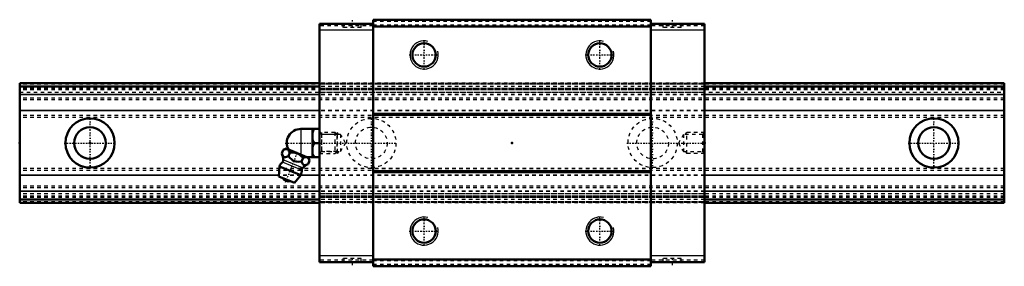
# Model space of a CAD drawing. Header units: millimetres. Extents: x -20 to 260, y -35 to 35.
import ezdxf

# ---------------------------------------------------------------- set-up
doc = ezdxf.new("R2010")
doc.units = ezdxf.units.MM
doc.linetypes.add('Center', pattern=[1.5, 0.45, -0.5, 0.05, -0.5])
doc.linetypes.add('Dashed', pattern=[2, 1, -1])
for name, color, linetype, lineweight in [('2d ConnectionPoints', 7, 'Continuous', 50), ('AM_0', 7, 'Continuous', 50), ('AM_4', 3, 'Continuous', 25), ('AM_5', 3, 'Continuous', 25), ('AM_7', 7, 'Center', 25), ('AM_9', 6, 'Dashed', 25)]:
    doc.layers.add(name, color=color, linetype=linetype, lineweight=lineweight)

# ---------------------------------------------------------------- blocks, each defined once
blk = doc.blocks.new('1_B_M6F_grease_nipple_joint1_SVR_0_in_SVR35RH1SS280LG200BM6F85250001_4')
at = {"layer": 'AM_0'}
for p, q in [((59.95, 4), (65.25, 4)), ((63.25, 4), (63.25, -4)), ((63.75, 0), (65.25, 0)), ((54.53, -3), (54.96, -1.93)), ((55.74, -1.6), (54.96, -1.93)), ((62.13, -4.18), (55.74, -1.6)), ((56.4, -3.76), (56.83, -2.69)), ((60.15, -5.27), (60.58, -4.2)), ((61.67, -4), (65.25, -4)), ((62.02, -6.03), (62.46, -4.96)), ((62.46, -4.96), (62.13, -4.18)), ((53.85, -6.67), (53.65, -9.49)), ((59.97, -9.14), (53.85, -6.67)), ((58.14, -11.31), (53.65, -9.49)), ((58.14, -11.31), (59.97, -9.14))]:
    blk.add_line(p, q, dxfattribs=at)
for points in [[(63.75, 4), (63.46, 3.44), (63.25, 2.85)], [(63.25, 1.15), (63.31, 0.96), (63.5, 0.47), (63.75, 0)], [(63.75, 0), (63.46, -0.56), (63.25, -1.15)], [(56.83, -2.69), (56.57, -2.21), (56.41, -2.01), (56.21, -1.86), (55.91, -1.76), (55.56, -1.75), (55.26, -1.82), (54.96, -1.93)], [(60.58, -4.2), (60.18, -3.79), (59.74, -3.42), (59.22, -3.09), (58.64, -2.85), (58.04, -2.71), (57.42, -2.67), (56.83, -2.69)], [(54.53, -3), (54.71, -3.4), (54.93, -3.74), (55.12, -3.91), (55.34, -4), (55.59, -4.01), (55.85, -3.96), (56.4, -3.76)], [(56.4, -3.76), (56.83, -4.23), (57.25, -4.62), (57.72, -4.95), (58.14, -5.14), (58.61, -5.26), (59.37, -5.32), (60.15, -5.27)], [(60.15, -5.27), (60.33, -5.67), (60.55, -6.01), (60.73, -6.18), (60.96, -6.27), (61.2, -6.29), (61.47, -6.24), (62.02, -6.03)], [(62.46, -4.96), (62.2, -4.48), (62.03, -4.28), (61.84, -4.14), (61.53, -4.03), (61.18, -4.03), (60.88, -4.09), (60.58, -4.2)], [(63.25, -2.85), (63.31, -3.04), (63.5, -3.53), (63.75, -4)]]:
    blk.add_lwpolyline(points, dxfattribs=at)
for centre, radius, start, end in [((59.95, 0), 4, 90, 207.9876), ((56.91, -7.9), 3.3, 131.9787, 158), ((48.98, -5.29), 6, 4.8448, 22.4683), ((54.17, -4.86), 0.8, 311.9787, 4.8448), ((56.91, -7.9), 3.3, 338, 4.0213), ((61, -7.62), 0.8, 131.1552, 184.0213), ((64.42, -11.53), 6, 113.5458, 131.1552), ((56.44, -9.07), 1.82, 210.1342, 285.8658)]:
    blk.add_arc(centre, radius, start, end, dxfattribs=at)
at = {"layer": 'AM_4'}
for p, q in [((59.95, 4), (59.95, -3.3)), ((60.2, -7.67), (54.7, -5.45)), ((60.47, -7.01), (54.96, -4.79))]:
    blk.add_line(p, q, dxfattribs=at)
at = {"layer": 'AM_5', "linetype": 'Dashed'}
for p, q in [((65.79, 3), (65.79, -3)), ((70.25, 2.39), (65.79, 2.39)), ((70.25, -2.39), (65.79, -2.39))]:
    blk.add_line(p, q, dxfattribs=at)
at = {"layer": 'AM_7'}
blk.add_line((55.59, -11.15), (59.09, -2.5), dxfattribs=at)
at = {"layer": 'AM_9'}
for p, q in [((69.64, 3), (65.25, 3)), ((69.64, 3), (69.64, -3)), ((70.25, 2.39), (69.64, 3)), ((70.25, 2.39), (70.25, -2.39)), ((69.64, -3), (70.25, -2.39)), ((65.25, -3), (69.64, -3))]:
    blk.add_line(p, q, dxfattribs=at)
blk = doc.blocks.new('2_SVR_35RH1SSB_M6F1_Slide_0_in_SVR35RH1SS280LG200BM6F85250001_4')
at = {"layer": 'AM_0'}
for p, q in [((65.25, 33.8), (65.25, -33.8)), ((80.5, 33.8), (65.25, 33.8)), ((80.5, 35), (80.5, -35)), ((159.5, 35), (80.5, 35)), ((159.5, 35), (159.5, -35)), ((174.75, 33.8), (159.5, 33.8)), ((174.75, 33.8), (174.75, -33.8)), ((159.5, 33.1), (80.5, 33.1)), ((159.5, 8.3), (80.5, 8.3)), ((159.5, 8), (80.5, 8)), ((159.5, -8), (80.5, -8)), ((159.5, -8.3), (80.5, -8.3)), ((159.5, -33.1), (80.5, -33.1)), ((80.5, -33.8), (65.25, -33.8)), ((159.5, -35), (80.5, -35)), ((174.75, -33.8), (159.5, -33.8))]:
    blk.add_line(p, q, dxfattribs=at)
for centre in [(95, 25), (145, 25), (95, -25), (145, -25)]:
    blk.add_circle(centre, 3.32, dxfattribs=at)
at = {"layer": 'AM_4'}
for p, q in [((80.5, 32), (65.25, 32)), ((174.75, 32), (159.5, 32)), ((80.5, -32), (65.25, -32)), ((174.75, -32), (159.5, -32))]:
    blk.add_line(p, q, dxfattribs=at)
at = {"layer": 'AM_5', "linetype": 'Dashed'}
for p, q in [((70.25, -3), (70.25, 3)), ((70.75, 2.46), (70.25, 3)), ((169.25, 2.46), (169.75, 3)), ((169.75, -3), (169.75, 3)), ((174.75, 3), (169.75, 3)), ((70.75, -2.46), (70.25, -3)), ((169.25, -2.46), (169.75, -3)), ((174.75, -3), (169.75, -3))]:
    blk.add_line(p, q, dxfattribs=at)
at = {"layer": 'AM_5'}
for centre in [(95, 25), (145, 25), (95, -25), (145, -25)]:
    blk.add_arc(centre, 4, 75, 15, dxfattribs=at)
at = {"layer": 'AM_7'}
for p, q in [((74.5, 34.9), (74.5, 32.7)), ((165.5, 34.9), (165.5, 32.7)), ((95, 20.8), (95, 29.2)), ((145, 20.8), (145, 29.2)), ((90.8, 25), (99.2, 25)), ((140.8, 25), (149.2, 25)), ((152.65, 0), (175.12, 0)), ((95, -29.2), (95, -20.8)), ((145, -29.2), (145, -20.8)), ((90.8, -25), (99.2, -25)), ((140.8, -25), (149.2, -25)), ((74.5, -32.7), (74.5, -34.9)), ((165.5, -32.7), (165.5, -34.9))]:
    blk.add_line(p, q, dxfattribs=at)
at = {"layer": 'AM_9'}
for p, q in [((71.9, 33.8), (71.9, 32.8)), ((77.1, 32.8), (77.1, 33.8)), ((159.5, 34.5), (80.5, 34.5)), ((162.9, 33.8), (162.9, 32.8)), ((168.1, 32.8), (168.1, 33.8)), ((80.5, 33.3), (65.25, 33.3)), ((77.1, 32.8), (71.9, 32.8)), ((159.5, 33.5), (80.5, 33.5)), ((174.75, 33.3), (159.5, 33.3)), ((168.1, 32.8), (162.9, 32.8)), ((174.75, 17), (65.25, 17)), ((174.75, 16.91), (65.25, 16.91)), ((174.75, 16.67), (65.25, 16.67)), ((174.75, 16), (65.25, 16)), ((174.75, 15.43), (65.25, 15.43)), ((174.75, 15.1), (65.25, 15.1)), ((174.75, 15.08), (65.25, 15.08)), ((65.25, 14.4), (174.75, 14.4)), ((174.75, 13.77), (65.25, 13.77)), ((174.75, 13.71), (65.25, 13.71)), ((174.75, 9.22), (65.25, 9.22)), ((174.75, 9.12), (65.25, 9.12)), ((65.79, 2.46), (65.25, 3)), ((174.75, 3), (174.21, 2.46)), ((71.25, 2.46), (65.79, 2.46)), ((65.79, 2.46), (65.79, -2.46)), ((72.67, 0), (71.25, 2.46)), ((71.25, 2.46), (71.25, -2.46)), ((71.25, -2.46), (72.67, 0)), ((168.75, 2.46), (167.33, 0)), ((167.33, 0), (168.75, -2.46)), ((174.21, 2.46), (168.75, 2.46)), ((168.75, 2.46), (168.75, -2.46)), ((174.21, 2.46), (174.21, -2.46)), ((65.25, -3), (65.79, -2.46)), ((65.79, -2.46), (71.25, -2.46)), ((168.75, -2.46), (174.21, -2.46)), ((174.21, -2.46), (174.75, -3)), ((174.75, -9.12), (65.25, -9.12)), ((174.75, -9.22), (65.25, -9.22)), ((174.75, -13.71), (65.25, -13.71)), ((174.75, -13.77), (65.25, -13.77)), ((174.75, -14.4), (65.25, -14.4)), ((174.75, -15.08), (65.25, -15.08)), ((174.75, -15.1), (65.25, -15.1)), ((174.75, -15.43), (65.25, -15.43)), ((174.75, -16), (65.25, -16)), ((174.75, -16.67), (65.25, -16.67)), ((174.75, -16.91), (65.25, -16.91)), ((174.75, -17), (65.25, -17)), ((80.5, -33.3), (65.25, -33.3)), ((77.1, -32.8), (71.9, -32.8)), ((71.9, -32.8), (71.9, -33.8)), ((77.1, -33.8), (77.1, -32.8)), ((159.5, -33.5), (80.5, -33.5)), ((174.75, -33.3), (159.5, -33.3)), ((168.1, -32.8), (162.9, -32.8)), ((162.9, -32.8), (162.9, -33.8)), ((168.1, -33.8), (168.1, -32.8)), ((159.5, -34.5), (80.5, -34.5))]:
    blk.add_line(p, q, dxfattribs=at)
blk = doc.blocks.new('3_SVR_35RH28020_R_Track_0_in_SVR35RH1SS280LG200BM6F85250001_4')
at = {"layer": 'AM_0'}
for p, q in [((65.25, 17), (-20, 17)), ((-20, 17), (-20, -17)), ((260, 17), (174.75, 17)), ((260, 17), (260, -17)), ((65.25, 16), (-20, 16)), ((260, 16), (174.75, 16)), ((65.25, -16), (-20, -16)), ((260, -16), (174.75, -16)), ((65.25, -17), (-20, -17)), ((260, -17), (174.75, -17))]:
    blk.add_line(p, q, dxfattribs=at)
for centre, radius in [((0, 0), 7), ((240, 0), 7), ((0, 0), 4.5), ((240, 0), 4.5)]:
    blk.add_circle(centre, radius, dxfattribs=at)
at = {"layer": 'AM_4'}
for p, q in [((65.25, 13.77), (-20, 13.77)), ((65.25, 13.71), (-20, 13.71)), ((260, 13.77), (174.75, 13.77)), ((260, 13.71), (174.75, 13.71)), ((65.25, 9.22), (-20, 9.22)), ((65.25, 9.12), (-20, 9.12)), ((260, 9.22), (174.75, 9.22)), ((260, 9.12), (174.75, 9.12)), ((53.68, -9.12), (-20, -9.12)), ((53.67, -9.22), (-20, -9.22)), ((65.25, -9.22), (59.9, -9.22)), ((65.25, -9.12), (59.98, -9.12)), ((260, -9.12), (174.75, -9.12)), ((260, -9.22), (174.75, -9.22)), ((65.25, -13.71), (-20, -13.71)), ((65.25, -13.77), (-20, -13.77)), ((260, -13.71), (174.75, -13.71)), ((260, -13.77), (174.75, -13.77))]:
    blk.add_line(p, q, dxfattribs=at)
at = {"layer": 'AM_7'}
for p, q in [((0, -7.35), (0, 7.35)), ((80, -7.35), (80, 7.35)), ((160, -7.35), (160, 7.35)), ((240, -7.35), (240, 7.35)), ((-7.35, 0), (7.35, 0)), ((55.48, 0), (87.35, 0)), ((232.65, 0), (247.35, 0))]:
    blk.add_line(p, q, dxfattribs=at)
at = {"layer": 'AM_9'}
for p, q in [((260, 16.91), (-20, 16.91)), ((174.75, 17), (65.25, 17)), ((260, 16.67), (-20, 16.67)), ((260, 15.5), (-20, 15.5)), ((260, 15.43), (-20, 15.43)), ((260, 15.1), (-20, 15.1)), ((260, 15.08), (-20, 15.08)), ((-20, 14.4), (260, 14.4)), ((174.75, 16), (65.25, 16)), ((260, 12.7), (-20, 12.7)), ((260, 12.21), (-20, 12.21)), ((174.75, 13.77), (65.25, 13.77)), ((174.75, 13.71), (65.25, 13.71)), ((174.75, 9.22), (65.25, 9.22)), ((174.75, 9.12), (65.25, 9.12)), ((260, 7.82), (-20, 7.82)), ((260, 7.2), (-20, 7.2)), ((260, -7.2), (-20, -7.2)), ((260, -7.82), (-20, -7.82)), ((59.9, -9.22), (53.67, -9.22)), ((59.98, -9.12), (53.68, -9.12)), ((174.75, -9.12), (65.25, -9.12)), ((174.75, -9.22), (65.25, -9.22)), ((260, -12.21), (-20, -12.21)), ((260, -12.7), (-20, -12.7)), ((174.75, -13.71), (65.25, -13.71)), ((174.75, -13.77), (65.25, -13.77)), ((260, -14.4), (-20, -14.4)), ((260, -15.08), (-20, -15.08)), ((260, -15.1), (-20, -15.1)), ((260, -15.43), (-20, -15.43)), ((260, -15.5), (-20, -15.5)), ((260, -16.67), (-20, -16.67)), ((174.75, -16), (65.25, -16)), ((260, -16.91), (-20, -16.91)), ((174.75, -17), (65.25, -17))]:
    blk.add_line(p, q, dxfattribs=at)
for centre, radius in [((80, 0), 7), ((160, 0), 7), ((80, 0), 4.5), ((160, 0), 4.5)]:
    blk.add_circle(centre, radius, dxfattribs=at)

msp = doc.modelspace()

# ---------------------------------------------------------------- linework, layer by layer
at = {"layer": '2d ConnectionPoints'}
for p in [(-20, 0), (0, 0), (0, 0), (65.25, 0), (120, 0), (174.75, 0)]:
    msp.add_point(p, dxfattribs=at)

# ---------------------------------------------------------------- block references
for name in ['2_SVR_35RH1SSB_M6F1_Slide_0_in_SVR35RH1SS280LG200BM6F85250001_4', '3_SVR_35RH28020_R_Track_0_in_SVR35RH1SS280LG200BM6F85250001_4', '1_B_M6F_grease_nipple_joint1_SVR_0_in_SVR35RH1SS280LG200BM6F85250001_4']:
    msp.add_blockref(name, (0, 0))

doc.saveas('drawing.dxf')
